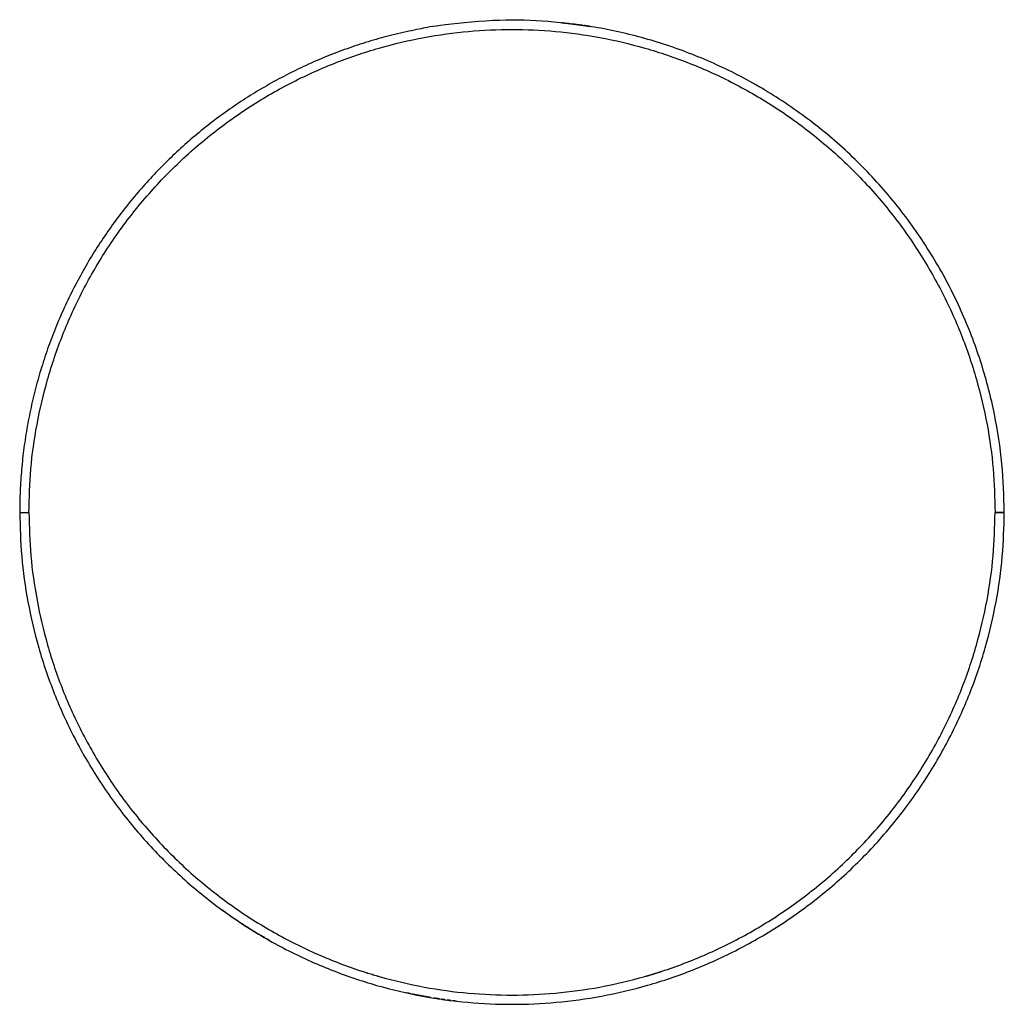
# Model space of a CAD drawing. Header units: millimetres. Extents: x 363 to 395, y 0 to 101.
# Tile 1 of 5: x 363 to 395, y 0 to 32. Entities that reach past the tile are written whole.
import ezdxf

# ---------------------------------------------------------------- set-up
doc = ezdxf.new("R2010")
doc.units = ezdxf.units.MM
doc.header["$MEASUREMENT"] = 0
doc.layers.add('Crea2D$visibili$linee', color=7, linetype='Continuous', true_color=0x000000)

msp = doc.modelspace()

# ---------------------------------------------------------------- linework, layer by layer
at = {"layer": 'Crea2D$visibili$linee'}
for points, weights, knots in [([(395.188, 16.002), (395.186, 32.002), (379.186, 32), (372.558, 31.999), (367.873, 27.312), (363.187, 22.626), (363.188, 15.998)], [1, 0.707106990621, 1, 0.923879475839, 1, 0.923879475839, 1], [0, 0, 0, 25.132745, 25.132745, 37.699114, 37.699114, 50.265483, 50.265483, 50.265483]), ([(363.488, 15.998), (363.486, 31.698), (379.186, 31.7), (394.886, 31.702), (394.888, 16.002)], [1, 0.707106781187, 1, 0.707106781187, 1], [0, 0, 0, 24.661503, 24.661503, 49.323005, 49.323005, 49.323005]), ([(363.188, 15.998), (363.189, -0.002), (379.189, 0), (395.186, 0.002), (395.188, 15.998)], [1, 0.707106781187, 1, 0.707191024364, 1], [0, 0, 0, 25.132741, 25.132741, 50.26167, 50.26167, 50.26167]), ([(363.488, 15.998), (363.489, 0.298), (379.189, 0.3), (394.886, 0.302), (394.888, 15.998)], [1, 0.707106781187, 1, 0.707191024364, 1], [0, 0, 0, 24.661503, 24.661503, 49.319264, 49.319264, 49.319264])]:
    msp.add_rational_spline(points, weights, degree=2, knots=knots, dxfattribs=at)
for points, weights, degree in [([(380.802, 31.92), (381.266, 31.872), (381.726, 31.798)], [1, 0.999575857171, 1], 2), ([(381.726, 31.797), (381.634, 31.812), (381.541, 31.826)], [1, 0.999982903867, 1], 2), ([(387.246, 29.822), (387.158, 29.874), (387.07, 29.924)], [1, 0.999979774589, 1], 2), ([(394.888, 16.002), (394.888, 16), (394.888, 15.998)], [1, 0.999950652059, 0.999901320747], 2), ([(371.212, 2.128), (370.456, 2.563), (369.751, 3.077)], [1, 0.998516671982, 1], 2), ([(370.838, 2.35), (370.805, 2.37), (370.772, 2.39)], [0.865628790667, 0.865380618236, 0.86513754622], 2), ([(370.866, 2.333), (370.855, 2.34), (370.844, 2.346)], [0.865841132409, 0.865757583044, 0.865674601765], 2), ([(370.99, 2.258), (370.968, 2.271), (370.947, 2.284)], [0.866797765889, 0.86662800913, 0.86646042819], 2), ([(371.129, 2.178), (371.091, 2.199), (371.054, 2.222), (371.016, 2.244)], [1.01660242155, 1.01624403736, 1.01589140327, 1.01554451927], 3), ([(371.143, 2.168), (371.132, 2.174), (371.122, 2.18)], [0.868022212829, 0.867938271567, 0.867854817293], 2), ([(371.299, 2.08), (371.256, 2.104), (371.213, 2.129)], [0.869294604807, 0.868928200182, 0.868570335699], 2), ([(371.306, 2.076), (371.303, 2.078), (371.3, 2.079), (371.297, 2.081)], [1.01831959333, 1.01829067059, 1.01826178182, 1.01823292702], 3), ([(374.285, 1.085), (374.303, 1.079), (374.321, 1.073)], [0.901983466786, 0.902241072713, 0.902500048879], 2), ([(374.462, 1.028), (374.483, 1.022), (374.503, 1.015)], [0.904570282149, 0.904875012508, 0.90518156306], 2), ([(374.64, 0.973), (374.663, 0.966), (374.686, 0.959)], [0.907224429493, 0.907578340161, 0.907934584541], 2), ([(383.729, 0.971), (383.802, 0.993), (383.875, 1.016)], [0.907403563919, 0.906290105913, 0.905199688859], 2), ([(383.732, 0.972), (383.732, 0.972), (383.733, 0.972)], [0.907356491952, 0.907349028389, 0.907341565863], 2), ([(383.906, 1.026), (383.982, 1.05), (384.058, 1.075)], [0.904746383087, 0.9036202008, 0.902518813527], 2), ([(374.817, 0.921), (374.843, 0.913), (374.869, 0.906)], [0.909945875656, 0.910351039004, 0.910759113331], 2), ([(374.818, 0.92), (374.844, 0.913), (374.869, 0.906)], [0.909965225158, 0.910360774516, 0.910759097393], 2), ([(383.551, 0.919), (383.622, 0.939), (383.692, 0.96)], [0.910128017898, 0.909029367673, 0.907952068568], 2), ([(375.899, 0.342), (375.829, 0.356), (375.76, 0.371)], [0.929116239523, 0.927893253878, 0.92669006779], 2), ([(376.085, 0.304), (376.016, 0.317), (375.948, 0.331)], [0.932438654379, 0.931200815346, 0.929982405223], 2), ([(376.271, 0.268), (376.181, 0.285), (376.092, 0.302)], [1, 0.999983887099, 1], 2), ([(376.184, 0.284), (376.168, 0.288), (376.152, 0.291), (376.135, 0.294)], [1.09432589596, 1.09397735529, 1.093629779, 1.09328316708], 3), ([(376.456, 0.235), (376.367, 0.25), (376.278, 0.267)], [1, 0.99998400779, 1], 2), ([(376.362, 0.251), (376.338, 0.256), (376.314, 0.26), (376.289, 0.265)], [1.09817865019, 1.09764638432, 1.09711627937, 1.09658833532], 3), ([(376.544, 0.22), (376.517, 0.224), (376.491, 0.229), (376.464, 0.234)], [1.10220344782, 1.10160216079, 1.10100352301, 1.10040753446], 3), ([(376.512, 0.225), (376.522, 0.224), (376.532, 0.222), (376.542, 0.22)], [0.94668849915, 0.946878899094, 0.947069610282, 0.947260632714], 3), ([(376.834, 0.174), (376.797, 0.18), (376.761, 0.185), (376.724, 0.191)], [1.10878385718, 1.10793783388, 1.10709673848, 1.10626057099], 3), ([(376.772, 0.183), (376.79, 0.181), (376.808, 0.178), (376.826, 0.175)], [1.10735179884, 1.10777112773, 1.10819168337, 1.10861346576], 3), ([(377.018, 0.148), (376.98, 0.153), (376.942, 0.158), (376.903, 0.164)], [1.11309766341, 1.11219184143, 1.11129145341, 1.11039649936], 3), ([(376.933, 0.16), (376.959, 0.156), (376.985, 0.152), (377.011, 0.149)], [1.11108717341, 1.11169678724, 1.11230890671, 1.11292353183], 3), ([(377.202, 0.124), (377.162, 0.129), (377.122, 0.134), (377.082, 0.139)], [1.1174952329, 1.11652795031, 1.11556663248, 1.1146112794], 3), ([(377.094, 0.138), (377.128, 0.133), (377.161, 0.129), (377.195, 0.125)], [1.11489780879, 1.11570012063, 1.11650662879, 1.11731733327], 3), ([(377.386, 0.102), (377.344, 0.106), (377.302, 0.111), (377.261, 0.116)], [1.12197656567, 1.12094616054, 1.11992227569, 1.11890491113], 3), ([(377.379, 0.103), (377.38, 0.102), (377.382, 0.102), (377.383, 0.102)], [1.12179486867, 1.12183205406, 1.12186924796, 1.12190645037], 3)]:
    msp.add_rational_spline(points, weights, degree=degree, dxfattribs=at)
for points, degree in [([(380.903, 31.909), (380.869, 31.913), (380.836, 31.916), (380.802, 31.92)], 3), ([(381.093, 31.887), (381.057, 31.892), (381.021, 31.896), (380.986, 31.9)], 3), ([(381.283, 31.863), (381.245, 31.868), (381.207, 31.873), (381.169, 31.878)], 3), ([(381.473, 31.837), (381.433, 31.843), (381.393, 31.848), (381.353, 31.854)], 3), ([(381.541, 31.827), (381.54, 31.827), (381.539, 31.827), (381.538, 31.827)], 3), ([(363.188, 15.998), (363.338, 15.998), (363.488, 15.998)], 2), ([(394.888, 16.002), (395.038, 16.002), (395.188, 16.002)], 2), ([(394.888, 15.998), (395.038, 15.998), (395.188, 15.998)], 2), ([(395.188, 15.998), (395.188, 16), (395.188, 16.002)], 2), ([(369.86, 2.999), (369.824, 3.025), (369.787, 3.051), (369.751, 3.077)], 3), ([(369.924, 2.953), (369.922, 2.954), (369.92, 2.956), (369.918, 2.957)], 3), ([(370.024, 2.883), (370.001, 2.899), (369.977, 2.916), (369.954, 2.932)], 3), ([(370.093, 2.835), (370.091, 2.837), (370.089, 2.838), (370.087, 2.839)], 3), ([(370.241, 2.734), (370.194, 2.766), (370.147, 2.798), (370.1, 2.83)], 3), ([(370.262, 2.72), (370.257, 2.723), (370.252, 2.726), (370.247, 2.73)], 3), ([(370.389, 2.636), (370.373, 2.646), (370.357, 2.656), (370.342, 2.667)], 3), ([(370.433, 2.606), (370.421, 2.615), (370.408, 2.623), (370.395, 2.631)], 3), ([(370.538, 2.539), (370.528, 2.545), (370.519, 2.551), (370.51, 2.556)], 3), ([(370.606, 2.495), (370.585, 2.508), (370.565, 2.521), (370.545, 2.534)], 3), ([(370.779, 2.387), (370.777, 2.388), (370.775, 2.39), (370.772, 2.391)], 3), ([(370.953, 2.281), (370.951, 2.282), (370.949, 2.283), (370.947, 2.285)], 3), ([(371.129, 2.177), (371.127, 2.178), (371.124, 2.18), (371.122, 2.181)], 3), ([(374.465, 1.027), (374.466, 1.027), (374.466, 1.027)], 2), ([(374.643, 0.972), (374.643, 0.972), (374.643, 0.972)], 2), ([(383.554, 0.919), (383.554, 0.92), (383.555, 0.92)], 2), ([(376.364, 0.251), (376.351, 0.253), (376.337, 0.256), (376.324, 0.258)], 3), ([(376.724, 0.191), (376.699, 0.195), (376.674, 0.199), (376.649, 0.203)], 3)]:
    msp.add_open_spline(points, degree=degree, dxfattribs=at)

doc.saveas('drawing.dxf')
